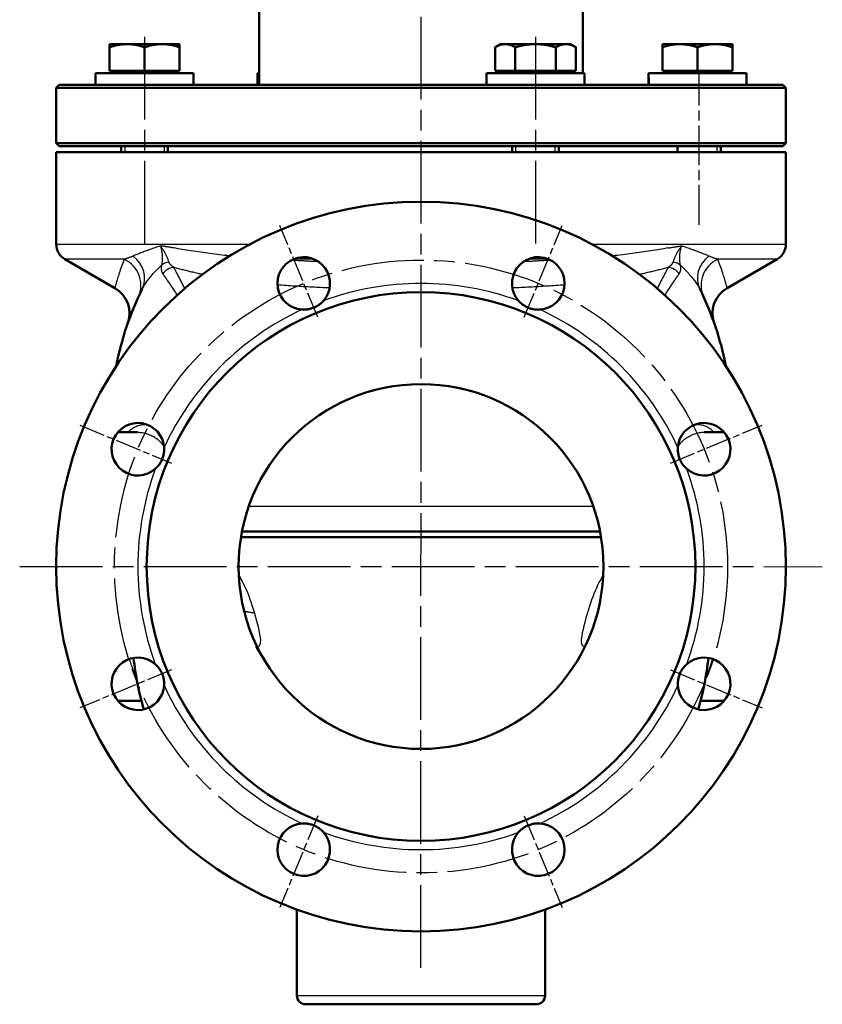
# Model space of a CAD drawing. Header units: millimetres. Extents: x 64 to 934, y 254 to 1349.
# Tile 4 of 5: x 659 to 934, y 763 to 1101. Entities that reach past the tile are written whole.
import ezdxf

# ---------------------------------------------------------------- set-up
doc = ezdxf.new("R2010")
doc.units = ezdxf.units.MM
doc.header["$LTSCALE"] = 5
doc.linetypes.add('CHAIN', pattern=[0.3543, 0.2362, -0.0295, 0.0591, -0.0295])
for name, color, linetype, lineweight in [('Gewinde(DIN)', 3, 'Continuous', 25), ('Mittellinie(DIN)', 4, 'CHAIN', 25), ('Mittelpunktmarkierung(DIN)', 4, 'CHAIN', 25), ('Sichtbare Kanten(DIN)', 7, 'Continuous', 50), ('Sichtbare tangentiale Kanten(DIN)', 3, 'Continuous', 25)]:
    doc.layers.add(name, color=color, linetype=linetype, lineweight=lineweight)

msp = doc.modelspace()

# ---------------------------------------------------------------- linework, layer by layer
at = {"layer": 'Gewinde(DIN)'}
for p, q in [((694.62, 1057.43), (694.62, 1055.43)), ((708.21, 1055.43), (708.21, 1057.43)), ((828.55, 1057.43), (828.55, 1055.43)), ((842.14, 1055.43), (842.14, 1057.43)), ((884.02, 1057.43), (884.02, 1055.43)), ((897.61, 1055.43), (897.61, 1057.43))]:
    msp.add_line(p, q, dxfattribs=at)
at = {"layer": 'Mittellinie(DIN)', "linetype": 'CHAIN', "ltscale": 23.990969}
for p, q in [((796.06, 775.93), (796.3, 1349.33)), ((701.42, 1094.93), (701.42, 1021.15)), ((835.34, 1094.93), (835.34, 1021.15))]:
    msp.add_line(p, q, dxfattribs=at)
at = {"layer": 'Mittellinie(DIN)', "linetype": 'CHAIN', "ltscale": 11.531233}
msp.add_line((891.42, 1030.54), (891.42, 1082.43), dxfattribs=at)
at = {"layer": 'Mittellinie(DIN)', "linetype": 'CHAIN', "ltscale": 23.990969}
msp.add_circle((796.12, 913.43), 105, dxfattribs=at)
at = {"layer": 'Mittelpunktmarkierung(DIN)', "linetype": 'CHAIN', "ltscale": 7.55611}
for p, q in [((760.72, 998.89), (747.71, 1030.3)), ((831.52, 998.89), (844.53, 1030.3)), ((679.25, 961.84), (710.66, 948.83)), ((881.58, 948.83), (912.99, 961.84)), ((710.66, 878.03), (679.25, 865.02)), ((881.58, 878.03), (912.99, 865.02)), ((760.72, 827.97), (747.71, 796.56)), ((831.52, 827.97), (844.53, 796.56))]:
    msp.add_line(p, q, dxfattribs=at)
at = {"layer": 'Mittelpunktmarkierung(DIN)', "linetype": 'CHAIN', "ltscale": 23.990969}
msp.add_line((658.62, 913.49), (933.62, 913.37), dxfattribs=at)
at = {"layer": 'Sichtbare Kanten(DIN)'}
for p, q in [((740.62, 1111.43), (740.62, 1078.43)), ((851.62, 1111.43), (851.62, 1082.43)), ((689.42, 1091.36), (689.42, 1092.43)), ((695.42, 1092.43), (689.42, 1092.43)), ((689.42, 1083.23), (689.42, 1091.36)), ((707.42, 1092.43), (695.42, 1092.43)), ((701.42, 1083.23), (701.42, 1091.36)), ((713.42, 1092.43), (707.42, 1092.43)), ((713.42, 1092.43), (713.42, 1091.36)), ((713.42, 1083.23), (713.42, 1091.36)), ((823.34, 1092.43), (821.49, 1091.36)), ((821.49, 1083.23), (821.49, 1091.36)), ((824.95, 1092.43), (823.34, 1092.43)), ((835.34, 1092.43), (824.95, 1092.43)), ((828.41, 1083.23), (828.41, 1091.36)), ((845.73, 1092.43), (835.34, 1092.43)), ((842.27, 1083.23), (842.27, 1091.36)), ((847.34, 1092.43), (845.73, 1092.43)), ((847.34, 1092.43), (849.2, 1091.36)), ((849.2, 1083.23), (849.2, 1091.36)), ((884.81, 1092.43), (878.81, 1092.43)), ((878.81, 1091.36), (878.81, 1092.43)), ((878.81, 1083.23), (878.81, 1091.36)), ((896.81, 1092.43), (884.81, 1092.43)), ((890.81, 1083.23), (890.81, 1091.36)), ((902.81, 1092.43), (896.81, 1092.43)), ((902.81, 1092.43), (902.81, 1091.36)), ((902.81, 1083.23), (902.81, 1091.36)), ((701.42, 1083.23), (689.42, 1083.23)), ((690.17, 1083.23), (690.17, 1082.43)), ((713.42, 1083.23), (701.42, 1083.23)), ((712.66, 1083.23), (712.66, 1082.43)), ((828.41, 1083.23), (821.49, 1083.23)), ((824.1, 1083.23), (824.1, 1082.43)), ((842.27, 1083.23), (828.41, 1083.23)), ((849.2, 1083.23), (842.27, 1083.23)), ((846.59, 1083.23), (846.59, 1082.43)), ((890.81, 1083.23), (878.81, 1083.23)), ((879.57, 1083.23), (879.57, 1082.43)), ((902.81, 1083.23), (890.81, 1083.23)), ((902.06, 1083.23), (902.06, 1082.43)), ((718.2, 1082.43), (684.62, 1082.43)), ((684.62, 1082.43), (684.62, 1078.43)), ((718.22, 1081.04), (718.22, 1078.43)), ((740.62, 1082.43), (740.09, 1082.43)), ((740.09, 1082.43), (740.09, 1078.43)), ((852.14, 1082.43), (818.54, 1082.43)), ((818.54, 1082.43), (818.54, 1078.43)), ((852.14, 1082.43), (852.14, 1078.43)), ((874.01, 1081.04), (874.01, 1078.43)), ((907.61, 1082.43), (874.03, 1082.43)), ((907.61, 1082.43), (907.61, 1078.43)), ((672.12, 1078.43), (671.12, 1077.43)), ((921.12, 1077.43), (671.12, 1077.43)), ((671.12, 1058.43), (671.12, 1077.43)), ((672.12, 1078.43), (920.12, 1078.43)), ((920.12, 1078.43), (921.12, 1077.43)), ((921.12, 1058.43), (921.12, 1077.43)), ((671.12, 1058.43), (921.12, 1058.43)), ((672.12, 1057.43), (671.12, 1058.43)), ((920.12, 1057.43), (672.12, 1057.43)), ((693.42, 1057.43), (693.42, 1055.43)), ((709.42, 1057.43), (709.42, 1055.43)), ((827.34, 1057.43), (827.34, 1055.43)), ((843.34, 1057.43), (843.34, 1055.43)), ((884.02, 1055.43), (884.02, 1057.43)), ((898.81, 1057.43), (898.81, 1055.43)), ((920.12, 1057.43), (921.12, 1058.43)), ((921.12, 1055.43), (671.12, 1055.43)), ((671.12, 1055.43), (671.12, 1023.89)), ((921.12, 1055.43), (921.12, 1023.89)), ((691.24, 1008.81), (674.12, 1018.69)), ((900.99, 1008.81), (918.12, 1018.69)), ((692.24, 959.43), (699.06, 959.43)), ((899.99, 959.43), (893.18, 959.43)), ((734.78, 925.43), (857.45, 925.43)), ((857.81, 923.43), (734.42, 923.43)), ((692.24, 867.43), (700.33, 867.43)), ((899.99, 867.43), (891.91, 867.43)), ((753.62, 766.43), (753.62, 795.87)), ((838.62, 766.43), (838.62, 795.87)), ((835.62, 763.43), (756.62, 763.43))]:
    msp.add_line(p, q, dxfattribs=at)
at = {"layer": 'Sichtbare Kanten(DIN)', "flags": 128}
for points in [[(695.42, 1092.43), (695.18, 1092.43), (694.94, 1092.42), (694.7, 1092.41), (694.46, 1092.4), (694.22, 1092.38), (693.98, 1092.36), (693.74, 1092.34), (693.5, 1092.31), (693.26, 1092.28), (693.02, 1092.24), (692.77, 1092.21), (692.53, 1092.16), (692.28, 1092.12), (692.04, 1092.07), (691.79, 1092.02), (691.53, 1091.96), (691.28, 1091.9), (691.02, 1091.83), (690.76, 1091.76), (690.5, 1091.69), (690.24, 1091.61), (689.97, 1091.53), (689.7, 1091.45), (689.42, 1091.36)], [(701.42, 1091.36), (701.14, 1091.45), (700.87, 1091.53), (700.6, 1091.61), (700.34, 1091.69), (700.07, 1091.76), (699.82, 1091.83), (699.56, 1091.9), (699.31, 1091.96), (699.05, 1092.02), (698.8, 1092.07), (698.56, 1092.12), (698.31, 1092.16), (698.07, 1092.21), (697.82, 1092.24), (697.58, 1092.28), (697.34, 1092.31), (697.1, 1092.34), (696.86, 1092.36), (696.62, 1092.38), (696.38, 1092.4), (696.14, 1092.41), (695.9, 1092.42), (695.66, 1092.43), (695.42, 1092.43)], [(707.42, 1092.43), (707.18, 1092.43), (706.94, 1092.42), (706.7, 1092.41), (706.46, 1092.4), (706.22, 1092.38), (705.98, 1092.36), (705.74, 1092.34), (705.5, 1092.31), (705.26, 1092.28), (705.02, 1092.24), (704.77, 1092.21), (704.53, 1092.16), (704.28, 1092.12), (704.04, 1092.07), (703.79, 1092.02), (703.53, 1091.96), (703.28, 1091.9), (703.02, 1091.83), (702.76, 1091.76), (702.5, 1091.69), (702.24, 1091.61), (701.97, 1091.53), (701.7, 1091.45), (701.42, 1091.36)], [(713.42, 1091.36), (713.14, 1091.45), (712.87, 1091.53), (712.6, 1091.61), (712.34, 1091.69), (712.07, 1091.76), (711.82, 1091.83), (711.56, 1091.9), (711.31, 1091.96), (711.05, 1092.02), (710.8, 1092.07), (710.56, 1092.12), (710.31, 1092.16), (710.07, 1092.21), (709.82, 1092.24), (709.58, 1092.28), (709.34, 1092.31), (709.1, 1092.34), (708.86, 1092.36), (708.62, 1092.38), (708.38, 1092.4), (708.14, 1092.41), (707.9, 1092.42), (707.66, 1092.43), (707.42, 1092.43)], [(824.95, 1092.43), (824.81, 1092.43), (824.67, 1092.42), (824.53, 1092.41), (824.4, 1092.4), (824.26, 1092.38), (824.12, 1092.36), (823.98, 1092.34), (823.84, 1092.31), (823.7, 1092.28), (823.56, 1092.24), (823.42, 1092.21), (823.28, 1092.16), (823.14, 1092.12), (823, 1092.07), (822.85, 1092.02), (822.71, 1091.96), (822.56, 1091.9), (822.41, 1091.83), (822.26, 1091.76), (822.11, 1091.69), (821.96, 1091.61), (821.8, 1091.53), (821.65, 1091.45), (821.49, 1091.36)], [(828.41, 1091.36), (828.25, 1091.45), (828.1, 1091.53), (827.94, 1091.61), (827.79, 1091.69), (827.64, 1091.76), (827.49, 1091.83), (827.34, 1091.9), (827.19, 1091.96), (827.05, 1092.02), (826.9, 1092.07), (826.76, 1092.12), (826.62, 1092.16), (826.48, 1092.21), (826.34, 1092.24), (826.2, 1092.28), (826.06, 1092.31), (825.92, 1092.34), (825.78, 1092.36), (825.64, 1092.38), (825.5, 1092.4), (825.37, 1092.41), (825.23, 1092.42), (825.09, 1092.43), (824.95, 1092.43)], [(835.34, 1092.43), (835.06, 1092.43), (834.79, 1092.42), (834.51, 1092.41), (834.23, 1092.4), (833.96, 1092.38), (833.68, 1092.36), (833.4, 1092.34), (833.13, 1092.31), (832.85, 1092.28), (832.57, 1092.24), (832.29, 1092.21), (832, 1092.16), (831.72, 1092.12), (831.43, 1092.07), (831.15, 1092.02), (830.86, 1091.96), (830.56, 1091.9), (830.27, 1091.83), (829.97, 1091.76), (829.66, 1091.69), (829.36, 1091.61), (829.05, 1091.53), (828.73, 1091.45), (828.41, 1091.36)], [(842.27, 1091.36), (841.95, 1091.45), (841.64, 1091.53), (841.33, 1091.61), (841.02, 1091.69), (840.72, 1091.76), (840.42, 1091.83), (840.12, 1091.9), (839.83, 1091.96), (839.54, 1092.02), (839.25, 1092.07), (838.96, 1092.12), (838.68, 1092.16), (838.4, 1092.21), (838.12, 1092.24), (837.84, 1092.28), (837.56, 1092.31), (837.28, 1092.34), (837, 1092.36), (836.73, 1092.38), (836.45, 1092.4), (836.17, 1092.41), (835.9, 1092.42), (835.62, 1092.43), (835.34, 1092.43)], [(845.73, 1092.43), (845.6, 1092.43), (845.46, 1092.42), (845.32, 1092.41), (845.18, 1092.4), (845.04, 1092.38), (844.9, 1092.36), (844.77, 1092.34), (844.63, 1092.31), (844.49, 1092.28), (844.35, 1092.24), (844.21, 1092.21), (844.07, 1092.16), (843.92, 1092.12), (843.78, 1092.07), (843.64, 1092.02), (843.49, 1091.96), (843.34, 1091.9), (843.2, 1091.83), (843.05, 1091.76), (842.9, 1091.69), (842.74, 1091.61), (842.59, 1091.53), (842.43, 1091.45), (842.27, 1091.36)], [(849.2, 1091.36), (849.04, 1091.45), (848.88, 1091.53), (848.73, 1091.61), (848.57, 1091.69), (848.42, 1091.76), (848.27, 1091.83), (848.12, 1091.9), (847.98, 1091.96), (847.83, 1092.02), (847.69, 1092.07), (847.55, 1092.12), (847.4, 1092.16), (847.26, 1092.21), (847.12, 1092.24), (846.98, 1092.28), (846.84, 1092.31), (846.7, 1092.34), (846.56, 1092.36), (846.43, 1092.38), (846.29, 1092.4), (846.15, 1092.41), (846.01, 1092.42), (845.87, 1092.43), (845.73, 1092.43)], [(884.81, 1092.43), (884.57, 1092.43), (884.33, 1092.42), (884.09, 1092.41), (883.86, 1092.4), (883.62, 1092.38), (883.38, 1092.36), (883.14, 1092.34), (882.9, 1092.31), (882.65, 1092.28), (882.41, 1092.24), (882.17, 1092.21), (881.92, 1092.16), (881.68, 1092.12), (881.43, 1092.07), (881.18, 1092.02), (880.93, 1091.96), (880.67, 1091.9), (880.42, 1091.83), (880.16, 1091.76), (879.9, 1091.69), (879.63, 1091.61), (879.36, 1091.53), (879.09, 1091.45), (878.81, 1091.36)], [(890.81, 1091.36), (890.54, 1091.45), (890.27, 1091.53), (890, 1091.61), (889.73, 1091.69), (889.47, 1091.76), (889.21, 1091.83), (888.95, 1091.9), (888.7, 1091.96), (888.45, 1092.02), (888.2, 1092.07), (887.95, 1092.12), (887.71, 1092.16), (887.46, 1092.21), (887.22, 1092.24), (886.97, 1092.28), (886.73, 1092.31), (886.49, 1092.34), (886.25, 1092.36), (886.01, 1092.38), (885.77, 1092.4), (885.53, 1092.41), (885.3, 1092.42), (885.06, 1092.43), (884.81, 1092.43)], [(896.81, 1092.43), (896.57, 1092.43), (896.33, 1092.42), (896.09, 1092.41), (895.86, 1092.4), (895.62, 1092.38), (895.38, 1092.36), (895.14, 1092.34), (894.9, 1092.31), (894.65, 1092.28), (894.41, 1092.24), (894.17, 1092.21), (893.92, 1092.16), (893.68, 1092.12), (893.43, 1092.07), (893.18, 1092.02), (892.93, 1091.96), (892.67, 1091.9), (892.42, 1091.83), (892.16, 1091.76), (891.9, 1091.69), (891.63, 1091.61), (891.36, 1091.53), (891.09, 1091.45), (890.81, 1091.36)], [(902.81, 1091.36), (902.54, 1091.45), (902.27, 1091.53), (902, 1091.61), (901.73, 1091.69), (901.47, 1091.76), (901.21, 1091.83), (900.95, 1091.9), (900.7, 1091.96), (900.45, 1092.02), (900.2, 1092.07), (899.95, 1092.12), (899.71, 1092.16), (899.46, 1092.21), (899.22, 1092.24), (898.97, 1092.28), (898.73, 1092.31), (898.49, 1092.34), (898.25, 1092.36), (898.01, 1092.38), (897.77, 1092.4), (897.53, 1092.41), (897.3, 1092.42), (897.06, 1092.43), (896.81, 1092.43)], [(762.69, 1004.48), (762.47, 1004.25), (762.25, 1004.02), (762.01, 1003.79), (761.76, 1003.57), (761.5, 1003.36), (761.23, 1003.15), (760.95, 1002.96), (760.65, 1002.77), (760.35, 1002.59), (760.05, 1002.43), (759.73, 1002.28), (759.41, 1002.13), (759.09, 1002.01), (758.76, 1001.89), (758.43, 1001.79), (758.09, 1001.7), (757.75, 1001.62), (757.41, 1001.56), (757.06, 1001.51), (756.72, 1001.47), (756.37, 1001.44), (756.03, 1001.43), (755.7, 1001.44), (755.37, 1001.45)], [(836.87, 1001.45), (836.55, 1001.44), (836.22, 1001.43), (835.9, 1001.44), (835.56, 1001.46), (835.23, 1001.5), (834.89, 1001.54), (834.55, 1001.6), (834.22, 1001.68), (833.88, 1001.77), (833.55, 1001.87), (833.22, 1001.98), (832.89, 1002.1), (832.57, 1002.24), (832.25, 1002.39), (831.95, 1002.56), (831.64, 1002.73), (831.35, 1002.92), (831.06, 1003.12), (830.78, 1003.32), (830.51, 1003.54), (830.25, 1003.77), (830, 1004), (829.77, 1004.24), (829.55, 1004.48)], [(708.09, 954.18), (708.11, 953.86), (708.11, 953.53), (708.1, 953.21), (708.08, 952.87), (708.05, 952.54), (708, 952.2), (707.94, 951.86), (707.87, 951.53), (707.78, 951.19), (707.68, 950.86), (707.57, 950.53), (707.44, 950.2), (707.3, 949.88), (707.15, 949.56), (706.99, 949.26), (706.81, 948.95), (706.63, 948.66), (706.43, 948.37), (706.22, 948.09), (706, 947.82), (705.77, 947.56), (705.54, 947.31), (705.3, 947.08), (705.06, 946.86)], [(887.17, 946.86), (886.94, 947.07), (886.71, 947.3), (886.48, 947.54), (886.26, 947.78), (886.05, 948.04), (885.84, 948.32), (885.65, 948.6), (885.46, 948.89), (885.28, 949.19), (885.12, 949.5), (884.97, 949.81), (884.82, 950.13), (884.7, 950.45), (884.58, 950.78), (884.48, 951.12), (884.39, 951.45), (884.31, 951.79), (884.25, 952.14), (884.2, 952.48), (884.16, 952.83), (884.13, 953.17), (884.12, 953.51), (884.13, 953.85), (884.14, 954.18)], [(742.19, 881.83), (742.11, 881.97), (742.03, 882.11), (741.94, 882.25), (741.85, 882.39), (741.77, 882.53), (741.68, 882.68), (741.59, 882.82), (741.49, 882.97), (741.4, 883.11), (741.3, 883.26), (741.21, 883.4), (741.11, 883.55), (741.01, 883.7), (740.92, 883.84), (740.82, 883.99), (740.72, 884.14), (740.62, 884.28), (740.52, 884.43), (740.42, 884.57), (740.32, 884.72), (740.22, 884.87), (740.12, 885.01), (740.03, 885.15), (739.94, 885.29)], [(705.06, 880), (705.29, 879.78), (705.53, 879.56), (705.75, 879.32), (705.97, 879.07), (706.18, 878.81), (706.39, 878.54), (706.59, 878.26), (706.77, 877.96), (706.95, 877.66), (707.12, 877.36), (707.27, 877.04), (707.41, 876.72), (707.54, 876.4), (707.65, 876.07), (707.76, 875.74), (707.85, 875.4), (707.92, 875.06), (707.99, 874.72), (708.04, 874.37), (708.08, 874.03), (708.1, 873.68), (708.11, 873.34), (708.11, 873.01), (708.09, 872.68)], [(884.14, 872.68), (884.13, 873), (884.12, 873.32), (884.13, 873.65), (884.15, 873.98), (884.19, 874.31), (884.23, 874.65), (884.3, 874.99), (884.37, 875.33), (884.46, 875.67), (884.56, 876), (884.67, 876.33), (884.8, 876.65), (884.93, 876.97), (885.08, 877.29), (885.25, 877.6), (885.42, 877.9), (885.61, 878.2), (885.81, 878.48), (886.01, 878.76), (886.23, 879.03), (886.46, 879.29), (886.69, 879.54), (886.93, 879.78), (887.17, 880)], [(755.37, 825.4), (755.69, 825.42), (756.01, 825.42), (756.34, 825.41), (756.67, 825.39), (757, 825.36), (757.34, 825.31), (757.68, 825.25), (758.02, 825.18), (758.36, 825.09), (758.69, 824.99), (759.02, 824.87), (759.34, 824.75), (759.66, 824.61), (759.98, 824.46), (760.29, 824.3), (760.59, 824.12), (760.89, 823.94), (761.17, 823.74), (761.45, 823.53), (761.72, 823.31), (761.98, 823.08), (762.23, 822.85), (762.47, 822.61), (762.69, 822.37)], [(829.55, 822.37), (829.76, 822.6), (829.99, 822.84), (830.23, 823.06), (830.47, 823.28), (830.74, 823.49), (831.01, 823.7), (831.29, 823.9), (831.58, 824.08), (831.88, 824.26), (832.19, 824.43), (832.5, 824.58), (832.82, 824.72), (833.14, 824.85), (833.47, 824.96), (833.81, 825.07), (834.14, 825.16), (834.48, 825.23), (834.83, 825.3), (835.17, 825.35), (835.52, 825.39), (835.86, 825.41), (836.2, 825.42), (836.54, 825.42), (836.87, 825.4)]]:
    msp.add_lwpolyline(points, dxfattribs=at)
at = {"layer": 'Sichtbare Kanten(DIN)'}
for radius in [125, 94, 62.5]:
    msp.add_circle((796.12, 913.43), radius, dxfattribs=at)
for centre, radius, start, end in [((677.12, 1023.89), 6, 180, 240), ((915.12, 1023.89), 6, 300, 0), ((755.94, 1010.43), 9, 318.6187, 266.3813), ((836.3, 1010.43), 9, 273.6187, 221.3813), ((686.24, 1000.15), 10, 340.5871, 60), ((905.99, 1000.15), 10, 120, 199.4129), ((796.12, 961.43), 106.5, 153.7456, 168.8406), ((796.12, 961.43), 106.5, 11.1594, 26.2544), ((699.11, 953.61), 9, 3.6187, 311.3813), ((893.12, 953.61), 9, 228.6187, 176.3813), ((699.11, 873.25), 9, 48.6187, 356.3813), ((796.12, 892.43), 99, 185.972, 196.3982), ((893.12, 873.25), 9, 183.6187, 131.3813), ((796.12, 892.43), 99, 343.6018, 354.028), ((755.94, 816.42), 9, 93.6187, 41.3813), ((836.3, 816.42), 9, 138.6187, 86.3813), ((756.62, 766.43), 3, 180, 270), ((835.62, 766.43), 3, 270, 0)]:
    msp.add_arc(centre, radius, start, end, dxfattribs=at)
for centre, start_param, end_param in [((701.42, 1081.04), 4.712389, 4.760026), ((890.81, 1081.04), 1.523159, 1.660763), ((890.81, 1083.81), 1.618433, 1.756953)]:
    msp.add_ellipse(centre, major_axis=(0, 29.1), ratio=0.57735, start_param=start_param, end_param=end_param, dxfattribs=at)
at = {"layer": 'Sichtbare tangentiale Kanten(DIN)'}
for p, q in [((671.12, 1023.89), (737.61, 1023.89)), ((854.62, 1023.89), (921.12, 1023.89)), ((694.41, 1018.69), (674.12, 1018.69)), ((759.51, 1018.69), (752.36, 1018.69)), ((839.87, 1018.69), (832.73, 1018.69)), ((918.12, 1018.69), (897.82, 1018.69)), ((855.14, 933.98), (737.09, 933.98)), ((753.62, 766.43), (838.62, 766.43))]:
    msp.add_line(p, q, dxfattribs=at)
at = {"layer": 'Sichtbare tangentiale Kanten(DIN)', "flags": 128}
for points in [[(706.83, 1023.29), (706.37, 1023.13), (705.92, 1022.98), (705.46, 1022.82), (705.02, 1022.67), (704.58, 1022.51), (704.15, 1022.36), (703.72, 1022.21), (703.3, 1022.06), (702.88, 1021.9), (702.47, 1021.76), (702.07, 1021.61), (701.68, 1021.46), (701.29, 1021.31), (700.9, 1021.17), (700.53, 1021.02), (700.16, 1020.88), (699.8, 1020.74), (699.44, 1020.6), (699.09, 1020.46), (698.75, 1020.32), (698.42, 1020.19), (698.1, 1020.05), (697.78, 1019.92), (697.47, 1019.79)], [(709.76, 1017.75), (709.7, 1017.94), (709.64, 1018.14), (709.57, 1018.34), (709.5, 1018.54), (709.42, 1018.76), (709.33, 1018.97), (709.24, 1019.2), (709.14, 1019.42), (709.04, 1019.65), (708.93, 1019.88), (708.81, 1020.12), (708.69, 1020.35), (708.57, 1020.59), (708.44, 1020.83), (708.3, 1021.08), (708.16, 1021.32), (708.01, 1021.57), (707.86, 1021.81), (707.7, 1022.06), (707.53, 1022.31), (707.37, 1022.56), (707.19, 1022.8), (707.01, 1023.05), (706.83, 1023.29)], [(706.83, 1023.29), (706.92, 1022.99), (707, 1022.68), (707.08, 1022.38), (707.15, 1022.07), (707.21, 1021.77), (707.26, 1021.46), (707.31, 1021.16), (707.35, 1020.86), (707.38, 1020.56), (707.41, 1020.26), (707.43, 1019.97), (707.45, 1019.68), (707.45, 1019.39), (707.46, 1019.11), (707.45, 1018.84), (707.45, 1018.56), (707.43, 1018.3), (707.42, 1018.04), (707.39, 1017.79), (707.36, 1017.54), (707.33, 1017.3), (707.3, 1017.07), (707.26, 1016.85), (707.21, 1016.64)], [(711.42, 1022.57), (711.22, 1022.6), (711.03, 1022.63), (710.83, 1022.67), (710.64, 1022.7), (710.44, 1022.73), (710.25, 1022.76), (710.06, 1022.79), (709.86, 1022.82), (709.67, 1022.85), (709.48, 1022.89), (709.29, 1022.92), (709.09, 1022.95), (708.9, 1022.98), (708.71, 1023.01), (708.52, 1023.04), (708.33, 1023.06), (708.14, 1023.09), (707.95, 1023.12), (707.77, 1023.15), (707.58, 1023.18), (707.39, 1023.21), (707.2, 1023.24), (707.02, 1023.26), (706.83, 1023.29)], [(730.56, 1019.86), (729.69, 1019.95), (728.83, 1020.04), (727.98, 1020.14), (727.12, 1020.24), (726.28, 1020.34), (725.44, 1020.44), (724.61, 1020.55), (723.78, 1020.66), (722.96, 1020.77), (722.14, 1020.88), (721.33, 1021), (720.53, 1021.11), (719.74, 1021.23), (718.95, 1021.35), (718.17, 1021.48), (717.39, 1021.6), (716.62, 1021.72), (715.86, 1021.84), (715.1, 1021.97), (714.35, 1022.09), (713.61, 1022.21), (712.87, 1022.33), (712.14, 1022.45), (711.42, 1022.57)], [(880.82, 1022.57), (880.09, 1022.45), (879.36, 1022.33), (878.62, 1022.21), (877.88, 1022.09), (877.13, 1021.97), (876.37, 1021.84), (875.61, 1021.72), (874.84, 1021.6), (874.07, 1021.48), (873.29, 1021.35), (872.5, 1021.23), (871.7, 1021.11), (870.9, 1021), (870.09, 1020.88), (869.28, 1020.77), (868.46, 1020.66), (867.63, 1020.55), (866.79, 1020.44), (865.95, 1020.34), (865.11, 1020.24), (864.26, 1020.14), (863.4, 1020.04), (862.54, 1019.95), (861.67, 1019.86)], [(880.82, 1022.57), (881.01, 1022.6), (881.21, 1022.63), (881.4, 1022.67), (881.6, 1022.7), (881.79, 1022.73), (881.98, 1022.76), (882.18, 1022.79), (882.37, 1022.82), (882.56, 1022.85), (882.76, 1022.89), (882.95, 1022.92), (883.14, 1022.95), (883.33, 1022.98), (883.52, 1023.01), (883.71, 1023.04), (883.9, 1023.06), (884.09, 1023.09), (884.28, 1023.12), (884.47, 1023.15), (884.66, 1023.18), (884.84, 1023.21), (885.03, 1023.24), (885.22, 1023.26), (885.4, 1023.29)], [(885.4, 1023.29), (885.22, 1023.05), (885.04, 1022.8), (884.87, 1022.56), (884.7, 1022.31), (884.54, 1022.06), (884.38, 1021.81), (884.22, 1021.57), (884.08, 1021.32), (883.93, 1021.08), (883.8, 1020.83), (883.67, 1020.59), (883.54, 1020.35), (883.42, 1020.12), (883.31, 1019.88), (883.2, 1019.65), (883.09, 1019.42), (883, 1019.2), (882.9, 1018.97), (882.82, 1018.76), (882.74, 1018.54), (882.66, 1018.34), (882.59, 1018.14), (882.53, 1017.94), (882.47, 1017.75)], [(885.02, 1016.64), (884.98, 1016.85), (884.94, 1017.07), (884.9, 1017.3), (884.87, 1017.54), (884.84, 1017.79), (884.82, 1018.04), (884.8, 1018.3), (884.79, 1018.56), (884.78, 1018.84), (884.78, 1019.11), (884.78, 1019.39), (884.79, 1019.68), (884.8, 1019.97), (884.82, 1020.26), (884.85, 1020.56), (884.88, 1020.86), (884.92, 1021.16), (884.97, 1021.46), (885.03, 1021.77), (885.09, 1022.07), (885.15, 1022.38), (885.23, 1022.68), (885.31, 1022.99), (885.4, 1023.29)], [(894.76, 1019.79), (894.45, 1019.92), (894.14, 1020.05), (893.82, 1020.18), (893.48, 1020.32), (893.15, 1020.46), (892.8, 1020.59), (892.45, 1020.73), (892.08, 1020.88), (891.71, 1021.02), (891.34, 1021.16), (890.95, 1021.31), (890.56, 1021.46), (890.16, 1021.61), (889.76, 1021.76), (889.35, 1021.91), (888.93, 1022.06), (888.51, 1022.21), (888.08, 1022.36), (887.65, 1022.51), (887.21, 1022.67), (886.77, 1022.82), (886.32, 1022.98), (885.86, 1023.13), (885.4, 1023.29)], [(697.47, 1019.79), (697.34, 1019.74), (697.21, 1019.68), (697.07, 1019.63), (696.94, 1019.57), (696.81, 1019.52), (696.68, 1019.47), (696.54, 1019.42), (696.41, 1019.37), (696.28, 1019.32), (696.15, 1019.27), (696.03, 1019.22), (695.9, 1019.18), (695.77, 1019.13), (695.64, 1019.09), (695.52, 1019.05), (695.39, 1019), (695.27, 1018.96), (695.14, 1018.92), (695.02, 1018.88), (694.9, 1018.84), (694.77, 1018.8), (694.65, 1018.77), (694.53, 1018.73), (694.41, 1018.69)], [(897.82, 1018.69), (897.7, 1018.73), (897.58, 1018.77), (897.46, 1018.8), (897.34, 1018.84), (897.22, 1018.88), (897.09, 1018.92), (896.97, 1018.96), (896.84, 1019), (896.72, 1019.05), (896.59, 1019.09), (896.46, 1019.13), (896.34, 1019.18), (896.21, 1019.22), (896.08, 1019.27), (895.95, 1019.32), (895.82, 1019.37), (895.69, 1019.42), (895.56, 1019.47), (895.43, 1019.52), (895.29, 1019.57), (895.16, 1019.63), (895.03, 1019.68), (894.89, 1019.74), (894.76, 1019.79)], [(694.41, 1018.69), (694.16, 1018.04), (693.93, 1017.4), (693.7, 1016.78), (693.49, 1016.18), (693.28, 1015.6), (693.09, 1015.03), (692.91, 1014.49), (692.74, 1013.97), (692.58, 1013.46), (692.43, 1012.99), (692.29, 1012.53), (692.16, 1012.09), (692.03, 1011.68), (691.92, 1011.3), (691.82, 1010.94), (691.72, 1010.61), (691.64, 1010.3), (691.56, 1010.02), (691.49, 1009.77), (691.43, 1009.55), (691.38, 1009.35), (691.34, 1009.19), (691.3, 1009.05), (691.28, 1008.94), (691.26, 1008.87), (691.24, 1008.82), (691.24, 1008.81)], [(700.6, 1008.54), (700.76, 1008.84), (700.92, 1009.14), (701.1, 1009.45), (701.28, 1009.76), (701.48, 1010.08), (701.69, 1010.4), (701.91, 1010.72), (702.15, 1011.05), (702.39, 1011.38), (702.64, 1011.71), (702.91, 1012.05), (703.18, 1012.39), (703.47, 1012.73), (703.76, 1013.07), (704.06, 1013.42), (704.38, 1013.77), (704.7, 1014.12), (705.03, 1014.48), (705.37, 1014.83), (705.73, 1015.19), (706.08, 1015.55), (706.45, 1015.91), (706.83, 1016.28), (707.22, 1016.65)], [(707.21, 1016.64), (707.18, 1016.49), (707.15, 1016.33), (707.13, 1016.18), (707.11, 1016.03), (707.1, 1015.89), (707.1, 1015.75), (707.09, 1015.61), (707.09, 1015.48), (707.1, 1015.34), (707.11, 1015.22), (707.13, 1015.09), (707.15, 1014.97), (707.17, 1014.86), (707.2, 1014.74), (707.23, 1014.63), (707.26, 1014.52), (707.3, 1014.42), (707.34, 1014.31), (707.38, 1014.21), (707.43, 1014.11), (707.48, 1014.02), (707.54, 1013.92), (707.59, 1013.83), (707.65, 1013.74)], [(711.43, 1015.94), (711.33, 1016), (711.23, 1016.07), (711.14, 1016.13), (711.05, 1016.2), (710.95, 1016.27), (710.86, 1016.33), (710.78, 1016.4), (710.69, 1016.47), (710.61, 1016.55), (710.53, 1016.62), (710.46, 1016.69), (710.38, 1016.76), (710.31, 1016.84), (710.24, 1016.92), (710.18, 1016.99), (710.12, 1017.07), (710.06, 1017.15), (710, 1017.24), (709.95, 1017.32), (709.91, 1017.4), (709.86, 1017.49), (709.83, 1017.58), (709.79, 1017.66), (709.76, 1017.75)], [(715.2, 1008.71), (715.03, 1009.06), (714.85, 1009.4), (714.67, 1009.74), (714.5, 1010.08), (714.33, 1010.41), (714.15, 1010.74), (713.99, 1011.07), (713.82, 1011.4), (713.65, 1011.72), (713.49, 1012.03), (713.32, 1012.34), (713.16, 1012.65), (713, 1012.95), (712.85, 1013.25), (712.69, 1013.54), (712.54, 1013.83), (712.39, 1014.12), (712.25, 1014.39), (712.1, 1014.67), (711.96, 1014.93), (711.83, 1015.19), (711.69, 1015.45), (711.56, 1015.7), (711.43, 1015.94)], [(711.43, 1015.94), (711.82, 1015.84), (712.21, 1015.74), (712.61, 1015.64), (713.01, 1015.54), (713.41, 1015.44), (713.81, 1015.34), (714.21, 1015.24), (714.62, 1015.14), (715.02, 1015.04), (715.43, 1014.94), (715.84, 1014.84), (716.25, 1014.74), (716.67, 1014.64), (717.08, 1014.55), (717.5, 1014.45), (717.92, 1014.35), (718.34, 1014.25), (718.76, 1014.16), (719.19, 1014.06), (719.61, 1013.96), (720.04, 1013.87), (720.47, 1013.78), (720.9, 1013.68), (721.33, 1013.59)], [(761.03, 1017.85), (760.64, 1017.87), (760.25, 1017.89), (759.85, 1017.91), (759.46, 1017.93), (759.07, 1017.94), (758.68, 1017.96), (758.29, 1017.98), (757.9, 1018), (757.51, 1018.02), (757.12, 1018.04), (756.73, 1018.06), (756.34, 1018.08), (755.95, 1018.11), (755.56, 1018.13), (755.17, 1018.15), (754.78, 1018.17), (754.39, 1018.19), (754, 1018.22), (753.62, 1018.24), (753.23, 1018.26), (752.84, 1018.29), (752.45, 1018.31), (752.07, 1018.34), (751.68, 1018.36)], [(840.56, 1018.36), (840.17, 1018.34), (839.78, 1018.31), (839.39, 1018.29), (839.01, 1018.26), (838.62, 1018.24), (838.23, 1018.22), (837.84, 1018.19), (837.45, 1018.17), (837.06, 1018.15), (836.67, 1018.13), (836.28, 1018.11), (835.89, 1018.08), (835.51, 1018.06), (835.12, 1018.04), (834.72, 1018.02), (834.33, 1018), (833.94, 1017.98), (833.55, 1017.96), (833.16, 1017.94), (832.77, 1017.92), (832.38, 1017.91), (831.99, 1017.89), (831.6, 1017.87), (831.2, 1017.85)], [(870.9, 1013.59), (871.33, 1013.68), (871.76, 1013.78), (872.19, 1013.87), (872.62, 1013.96), (873.05, 1014.06), (873.47, 1014.16), (873.89, 1014.25), (874.31, 1014.35), (874.73, 1014.45), (875.15, 1014.55), (875.57, 1014.64), (875.98, 1014.74), (876.39, 1014.84), (876.8, 1014.94), (877.21, 1015.04), (877.62, 1015.14), (878.02, 1015.24), (878.43, 1015.34), (878.83, 1015.44), (879.23, 1015.54), (879.62, 1015.64), (880.02, 1015.74), (880.41, 1015.84), (880.8, 1015.94)], [(880.8, 1015.94), (880.67, 1015.7), (880.54, 1015.45), (880.41, 1015.19), (880.27, 1014.93), (880.13, 1014.67), (879.99, 1014.39), (879.84, 1014.12), (879.69, 1013.83), (879.54, 1013.54), (879.39, 1013.25), (879.23, 1012.95), (879.07, 1012.65), (878.91, 1012.34), (878.75, 1012.03), (878.58, 1011.72), (878.42, 1011.4), (878.25, 1011.07), (878.08, 1010.74), (877.91, 1010.41), (877.73, 1010.08), (877.56, 1009.74), (877.38, 1009.4), (877.21, 1009.06), (877.03, 1008.71)], [(882.47, 1017.75), (882.44, 1017.66), (882.41, 1017.58), (882.37, 1017.49), (882.33, 1017.4), (882.28, 1017.32), (882.23, 1017.24), (882.18, 1017.15), (882.12, 1017.07), (882.06, 1016.99), (881.99, 1016.92), (881.92, 1016.84), (881.85, 1016.76), (881.78, 1016.69), (881.7, 1016.62), (881.62, 1016.55), (881.54, 1016.47), (881.46, 1016.4), (881.37, 1016.33), (881.28, 1016.27), (881.19, 1016.2), (881.1, 1016.13), (881, 1016.07), (880.9, 1016), (880.8, 1015.94)], [(884.58, 1013.74), (884.64, 1013.83), (884.7, 1013.92), (884.75, 1014.02), (884.8, 1014.11), (884.85, 1014.21), (884.89, 1014.31), (884.94, 1014.42), (884.97, 1014.52), (885.01, 1014.63), (885.04, 1014.74), (885.07, 1014.86), (885.09, 1014.97), (885.11, 1015.09), (885.12, 1015.22), (885.13, 1015.34), (885.14, 1015.48), (885.14, 1015.61), (885.14, 1015.75), (885.13, 1015.89), (885.12, 1016.03), (885.1, 1016.18), (885.08, 1016.33), (885.05, 1016.49), (885.02, 1016.64)], [(885.01, 1016.65), (885.4, 1016.28), (885.78, 1015.92), (886.15, 1015.55), (886.51, 1015.19), (886.86, 1014.84), (887.2, 1014.48), (887.53, 1014.12), (887.86, 1013.77), (888.17, 1013.42), (888.48, 1013.07), (888.77, 1012.73), (889.06, 1012.38), (889.33, 1012.04), (889.6, 1011.71), (889.85, 1011.37), (890.09, 1011.04), (890.32, 1010.71), (890.55, 1010.39), (890.76, 1010.07), (890.95, 1009.75), (891.14, 1009.44), (891.32, 1009.14), (891.48, 1008.83), (891.63, 1008.54)], [(900.99, 1008.81), (900.99, 1008.82), (900.98, 1008.87), (900.96, 1008.95), (900.93, 1009.05), (900.9, 1009.19), (900.85, 1009.35), (900.8, 1009.55), (900.74, 1009.77), (900.67, 1010.02), (900.6, 1010.3), (900.51, 1010.61), (900.42, 1010.94), (900.31, 1011.3), (900.2, 1011.68), (900.08, 1012.09), (899.95, 1012.53), (899.81, 1012.99), (899.66, 1013.46), (899.5, 1013.97), (899.32, 1014.49), (899.14, 1015.03), (898.95, 1015.6), (898.75, 1016.18), (898.53, 1016.78), (898.31, 1017.4), (898.07, 1018.04), (897.82, 1018.69)], [(707.65, 1013.74), (707.82, 1013.5), (708, 1013.25), (708.17, 1012.99), (708.35, 1012.73), (708.54, 1012.45), (708.73, 1012.18), (708.92, 1011.9), (709.11, 1011.61), (709.31, 1011.31), (709.51, 1011.01), (709.71, 1010.71), (709.91, 1010.4), (710.12, 1010.08), (710.33, 1009.77), (710.54, 1009.44), (710.75, 1009.11), (710.97, 1008.78), (711.18, 1008.45), (711.4, 1008.11), (711.62, 1007.76), (711.84, 1007.41), (712.06, 1007.06), (712.29, 1006.71), (712.51, 1006.35)], [(879.72, 1006.35), (879.95, 1006.71), (880.17, 1007.06), (880.39, 1007.41), (880.61, 1007.76), (880.83, 1008.11), (881.05, 1008.45), (881.27, 1008.78), (881.48, 1009.11), (881.69, 1009.44), (881.9, 1009.77), (882.11, 1010.08), (882.32, 1010.4), (882.52, 1010.71), (882.73, 1011.01), (882.93, 1011.31), (883.12, 1011.61), (883.32, 1011.9), (883.51, 1012.18), (883.69, 1012.45), (883.88, 1012.73), (884.06, 1012.99), (884.24, 1013.25), (884.41, 1013.5), (884.58, 1013.74)], [(746.94, 1010.02), (747.68, 1009.97), (748.42, 1009.91), (749.16, 1009.85), (749.9, 1009.8), (750.64, 1009.75), (751.38, 1009.7), (752.12, 1009.65), (752.87, 1009.6), (753.61, 1009.55), (754.35, 1009.51), (755.1, 1009.46), (755.84, 1009.42), (756.59, 1009.38), (757.33, 1009.33), (758.08, 1009.29), (758.83, 1009.26), (759.57, 1009.22), (760.32, 1009.18), (761.07, 1009.14), (761.82, 1009.11), (762.57, 1009.07), (763.32, 1009.04), (764.07, 1009.01), (764.82, 1008.98)], [(827.42, 1008.98), (828.17, 1009.01), (828.92, 1009.04), (829.67, 1009.07), (830.42, 1009.11), (831.17, 1009.14), (831.91, 1009.18), (832.66, 1009.22), (833.41, 1009.26), (834.15, 1009.29), (834.9, 1009.33), (835.65, 1009.38), (836.39, 1009.42), (837.14, 1009.46), (837.88, 1009.51), (838.62, 1009.55), (839.37, 1009.6), (840.11, 1009.65), (840.85, 1009.7), (841.59, 1009.75), (842.33, 1009.8), (843.07, 1009.85), (843.81, 1009.91), (844.55, 1009.97), (845.29, 1010.02)], [(702.71, 961.86), (702.39, 961.9), (702.06, 961.94), (701.74, 961.96), (701.43, 961.97), (701.11, 961.96), (700.79, 961.95), (700.48, 961.92), (700.17, 961.87), (699.87, 961.82), (699.56, 961.75), (699.26, 961.67), (698.97, 961.57), (698.68, 961.46), (698.39, 961.34), (698.1, 961.21), (697.82, 961.06), (697.55, 960.9), (697.28, 960.72), (697.02, 960.53), (696.76, 960.33), (696.51, 960.12), (696.26, 959.89), (696.02, 959.65), (695.79, 959.39)], [(896.45, 959.41), (896.22, 959.67), (895.99, 959.92), (895.74, 960.16), (895.49, 960.38), (895.23, 960.58), (894.97, 960.77), (894.7, 960.94), (894.42, 961.1), (894.14, 961.25), (893.86, 961.38), (893.57, 961.5), (893.27, 961.61), (892.98, 961.7), (892.67, 961.79), (892.37, 961.85), (892.06, 961.91), (891.75, 961.95), (891.44, 961.98), (891.12, 961.99), (890.8, 962), (890.48, 961.99), (890.16, 961.96), (889.84, 961.93), (889.52, 961.88)], [(699.06, 959.42), (699.46, 959.42), (699.87, 959.39), (700.28, 959.35), (700.69, 959.29), (701.1, 959.22), (701.52, 959.13), (701.93, 959.02), (702.34, 958.9), (702.74, 958.76), (703.15, 958.6), (703.55, 958.43), (703.94, 958.24), (704.33, 958.03), (704.72, 957.81), (705.09, 957.56), (705.46, 957.3), (705.82, 957.02), (706.18, 956.73), (706.52, 956.41), (706.85, 956.08), (707.17, 955.73), (707.48, 955.36), (707.77, 954.97), (708.05, 954.56)], [(884.2, 954.53), (884.48, 954.94), (884.77, 955.33), (885.07, 955.7), (885.39, 956.05), (885.72, 956.39), (886.06, 956.71), (886.41, 957.01), (886.77, 957.29), (887.14, 957.55), (887.51, 957.8), (887.9, 958.02), (888.29, 958.23), (888.68, 958.43), (889.08, 958.6), (889.49, 958.76), (889.89, 958.91), (890.3, 959.03), (890.71, 959.14), (891.12, 959.24), (891.53, 959.31), (891.94, 959.37), (892.35, 959.41), (892.76, 959.44), (893.17, 959.45)], [(739.94, 885.29), (739.66, 885.78), (739.69, 886.05), (740.75, 886.2), (741.17, 887.19), (741.2, 888.37), (741.05, 889.62), (740.8, 890.91), (740.5, 892.2), (740.2, 893.48), (739.88, 894.74), (739.55, 896), (739.19, 897.24), (738.82, 898.47), (738.44, 899.69), (738.04, 900.89), (737.62, 902.07), (737.19, 903.23), (736.74, 904.36), (736.28, 905.48), (735.79, 906.57), (735.29, 907.63), (734.77, 908.66), (734.23, 909.66), (733.68, 910.63)], [(858.56, 910.63), (858.06, 909.76), (857.57, 908.86), (857.1, 907.94), (856.64, 907), (856.2, 906.03), (855.77, 905.05), (855.36, 904.04), (854.96, 903.01), (854.57, 901.96), (854.2, 900.9), (853.84, 899.81), (853.49, 898.72), (853.15, 897.61), (852.82, 896.48), (852.51, 895.35), (852.21, 894.2), (851.93, 893.05), (851.66, 891.89), (851.39, 890.71), (851.17, 889.55), (851.04, 888.42), (851.05, 887.34), (851.31, 886.37), (852.3, 886.05)], [(735.51, 898.15), (735.66, 898.12), (735.81, 898.1), (735.96, 898.07), (736.11, 898.05), (736.26, 898.02), (736.41, 898), (736.56, 897.97), (736.71, 897.94), (736.86, 897.92), (737.01, 897.89), (737.16, 897.86), (737.31, 897.83), (737.46, 897.8), (737.61, 897.77), (737.76, 897.74), (737.91, 897.71), (738.06, 897.68), (738.22, 897.65), (738.37, 897.62), (738.52, 897.58), (738.67, 897.55), (738.82, 897.52), (738.98, 897.49), (739.13, 897.45)], [(696.19, 881.77), (696.26, 881.5), (696.33, 881.23), (696.41, 880.96), (696.49, 880.7), (696.57, 880.44), (696.65, 880.17), (696.74, 879.91), (696.82, 879.66), (696.91, 879.4), (697.01, 879.15), (697.1, 878.89), (697.2, 878.64), (697.29, 878.4), (697.4, 878.15), (697.5, 877.91), (697.6, 877.66), (697.71, 877.42), (697.82, 877.19), (697.93, 876.95), (698.05, 876.72), (698.16, 876.49), (698.28, 876.27), (698.4, 876.04), (698.52, 875.82)], [(893.69, 875.8), (893.81, 876.02), (893.93, 876.25), (894.05, 876.48), (894.16, 876.72), (894.27, 876.95), (894.38, 877.19), (894.49, 877.43), (894.6, 877.67), (894.7, 877.92), (894.81, 878.17), (894.91, 878.41), (895.01, 878.67), (895.1, 878.92), (895.2, 879.17), (895.29, 879.43), (895.38, 879.69), (895.47, 879.95), (895.56, 880.21), (895.64, 880.47), (895.73, 880.74), (895.81, 881), (895.89, 881.27), (895.96, 881.54), (896.04, 881.81)]]:
    msp.add_lwpolyline(points, dxfattribs=at)
at = {"layer": 'Sichtbare tangentiale Kanten(DIN)'}
for start, end in [(69.841, 110.159), (114.841, 155.159), (24.841, 65.159), (159.841, 200.159), (339.841, 20.159), (204.841, 245.159), (294.841, 335.159), (249.841, 290.159)]:
    msp.add_arc((796.12, 913.43), 97, start, end, dxfattribs=at)
for centre, major_axis, ratio, start_param, end_param in [((691.64, 1012.96), (8.97, -4.42), 0.893093, 0, 1.347451), ((900.6, 1012.96), (-8.97, -4.42), 0.893093, 4.935734, 6.283185), ((690.24, 1010.03), (9.09, -4.17), 0.961106, 0, 1.553314), ((711.25, 1014.08), (-4.86, 1.19), 0.725433, 5.194903, 5.84732), ((711.55, 1011.32), (-4.23, -2.66), 0.901369, 4.221752, 5.12632), ((880.68, 1011.32), (-4.23, 2.66), 0.901365, 4.298485, 5.203047), ((880.98, 1014.08), (-4.86, -1.19), 0.72543, 3.577469, 4.229877), ((901.99, 1010.03), (-9.09, -4.17), 0.961106, 4.729871, 6.283185), ((746.08, 1014.36), (-0.38, -4.99), 0.280496, 0.932916, 1.353644), ((846.15, 1014.36), (-0.38, 4.99), 0.280496, 1.78737, 2.209356)]:
    msp.add_ellipse(centre, major_axis=major_axis, ratio=ratio, start_param=start_param, end_param=end_param, dxfattribs=at)

doc.saveas('drawing.dxf')
